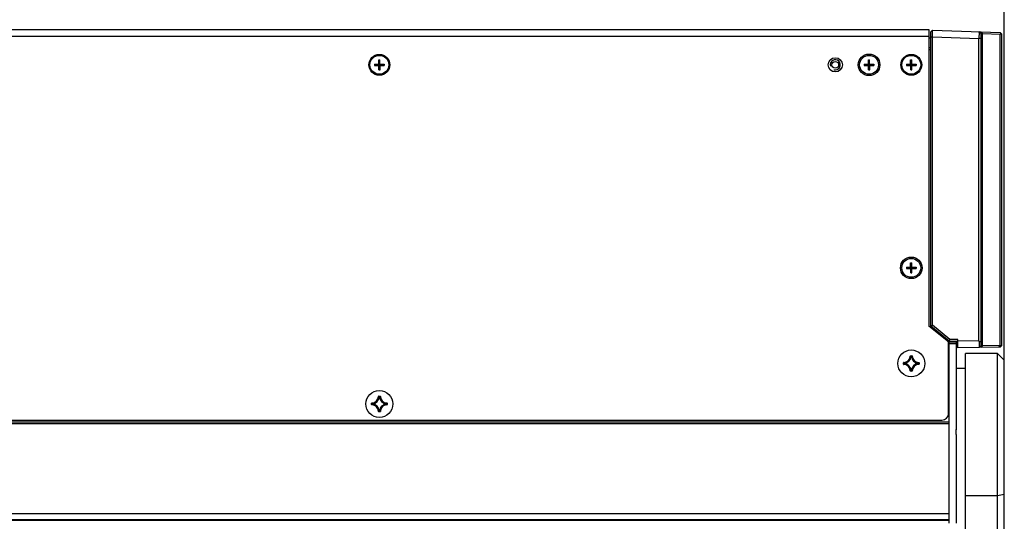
# Model space of a CAD drawing. Header units: millimetres. Extents: x 0 to 420, y 0 to 297.
# Tile 42 of 50: x 223 to 296, y 222 to 259. Entities that reach past the tile are written whole.
import ezdxf

# ---------------------------------------------------------------- set-up
doc = ezdxf.new("R2010")
doc.units = ezdxf.units.MM
doc.header["$LTSCALE"] = 23.1
doc.layers.get('0').update_dxf_attribs({"linetype": 'CONTINUOUS'})
for name, color, linetype in [('02___PRT_ALL_AXES', 7, 'CONTINUOUS'), ('A_ACHSEN', 7, 'CONTINUOUS'), ('AXES', 7, 'CONTINUOUS'), ('DIM_PILOTEES', 7, 'CONTINUOUS')]:
    doc.layers.add(name, color=color, linetype=linetype)
doc.styles.get("Standard").update_dxf_attribs({"font": 'txt', "width": 0.7})
doc.dimstyles.new('DIMSTYLE_2', dxfattribs={"dimtxt": 2.5, "dimasz": 3.5, "dimexe": 2, "dimexo": 0, "dimtad": 1, "dimlfac": 4, "dimdsep": 46, "dimtxsty": 'Standard', "dimblk": '_FILLED', "dimblk1": '_FILLED', "dimblk2": '_FILLED', "dimcen": 0.09, "dimazin": 2, "dimtol": 1, "dimtp": 2, "dimtm": 2, "dimtfac": 1, "dimtofl": 0, "dimtmove": 0, "dimatfit": 3, "dimldrblk": '_FILLED', "dimfxl": 0, "dimtolj": 1, "dimarcsym": 0})

# ---------------------------------------------------------------- blocks, each defined once
blk = doc.blocks.new('_FILLED')
at = {"color": 0, "linetype": 'ByBlock'}
blk.add_solid([(0, 0), (-1, 0.143), (-1, -0.143)], dxfattribs=at)
blk = doc.blocks.new('*D3')
at = {"layer": 'DIM_PILOTEES', "color": 2, "linetype": 'Continuous'}
for p, q in [((46.043, 233.46), (46.043, 272.282)), ((296.043, 233.46), (296.043, 272.282)), ((46.043, 270.282), (171.043, 270.282)), ((296.043, 270.282), (171.043, 270.282))]:
    blk.add_line(p, q, dxfattribs=at)
at = {"layer": 'DIM_PILOTEES', "color": 2, "linetype": 'Continuous', "xscale": 3.5, "yscale": 3.5, "zscale": 3.5, "rotation": 180}
blk.add_blockref('_FILLED', (46.043, 270.282), dxfattribs=at)
at = {"layer": 'DIM_PILOTEES', "color": 2, "linetype": 'Continuous', "xscale": 3.5, "yscale": 3.5, "zscale": 3.5}
blk.add_blockref('_FILLED', (296.043, 270.282), dxfattribs=at)
at = {"layer": 'DIM_PILOTEES', "color": 2, "linetype": 'Continuous', "insert": (168.724, 273.407), "char_height": 2.5, "width": 16.99107, "attachment_point": 2, "line_spacing_factor": 0.9}
blk.add_mtext('{\\ftxt;\\W0.0001;\\H0.0001;\\~}{\\ftxt;\\W2.9285714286;\\H2.5; }{\\ftxt;\\W0.0001;\\H0.0001;\\~}{\\ftxt;\\W0.0001;\\H0.0001;\\~}{\\ftxt;\\W1.1666666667;\\H1.75; }{\\ftxt;\\W0.0001;\\H0.0001;\\~}{\\ftxt;\\W0.0001;\\H0.0001;\\~}{\\ftxt;\\W0.7857142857;\\H2.5; }{\\ftxt;\\W0.0001;\\H0.0001;\\~}', dxfattribs=at)

msp = doc.modelspace()

# ---------------------------------------------------------------- linework, layer by layer
at = {"color": 3, "linetype": 'Continuous'}
for p, q in [((51.5935, 257.9663), (290.4685, 257.9663)), ((51.5935, 257.4663), (290.4685, 257.4663)), ((290.4685, 257.9663), (290.4685, 235.9838)), ((291.9185, 234.8096), (290.4685, 235.9838)), ((291.9185, 229.5163), (291.9185, 234.8096)), ((291.9685, 221.3726), (291.9685, 234.7976)), ((50.6435, 229.0163), (291.4185, 229.0163))]:
    msp.add_line(p, q, dxfattribs=at)
at = {"color": 7, "linetype": 'Continuous'}
for p, q in [((290.4685, 257.3413), (290.5935, 257.3413)), ((290.5935, 257.7946), (290.7184, 257.9152)), ((290.5935, 235.9746), (290.5935, 257.7946)), ((290.5935, 257.4155), (290.7184, 257.4155)), ((290.7184, 257.9152), (295.7311, 257.7402)), ((290.7184, 257.4155), (294.1686, 257.295)), ((290.7184, 236.0497), (290.7184, 257.4155)), ((294.1686, 257.7947), (294.1686, 257.7947)), ((294.2935, 257.6654), (294.1686, 257.7947)), ((294.2935, 257.295), (294.1686, 257.295)), ((294.1686, 234.8916), (294.1686, 257.295)), ((294.2935, 257.6659), (294.4229, 257.6614)), ((294.2935, 257.6654), (294.2935, 234.519)), ((294.4229, 257.6614), (294.3327, 257.789)), ((294.4229, 257.6606), (295.7265, 257.615)), ((294.4229, 234.5213), (294.4229, 257.6606)), ((295.7914, 257.6777), (295.7265, 257.615)), ((295.7265, 234.544), (295.7265, 257.615)), ((295.856, 257.6108), (295.7311, 257.7402)), ((295.856, 234.5463), (295.856, 257.6108)), ((290.5935, 256.5913), (290.4685, 256.5913)), ((290.5935, 256.4463), (290.4685, 256.4463)), ((249.006, 255.3413), (249.0812, 255.3413)), ((249.4181, 255.3834), (250.1431, 255.3899)), ((249.4181, 255.3834), (249.4189, 255.2928)), ((249.4189, 255.2928), (250.1439, 255.2992)), ((249.7324, 255.7034), (249.8231, 255.7042)), ((249.7389, 254.9784), (249.7324, 255.7034)), ((249.8267, 255.2964), (249.7353, 255.3862)), ((249.7357, 255.3409), (249.8263, 255.3417)), ((249.7361, 255.2956), (249.8259, 255.387)), ((249.7806, 255.3866), (249.7814, 255.296)), ((249.8295, 254.9793), (249.8231, 255.7042)), ((250.1431, 255.3899), (250.1439, 255.2992)), ((250.556, 255.3413), (250.4808, 255.3413)), ((285.6681, 255.3834), (286.3931, 255.3899)), ((285.6681, 255.3834), (285.6689, 255.2928)), ((285.6689, 255.2928), (286.3939, 255.2992)), ((285.9824, 255.7034), (286.0731, 255.7042)), ((285.9889, 254.9784), (285.9824, 255.7034)), ((285.9853, 255.3862), (286.0767, 255.2964)), ((285.9857, 255.3409), (286.0763, 255.3417)), ((285.9861, 255.2956), (286.0759, 255.387)), ((286.0306, 255.3866), (286.0314, 255.296)), ((286.0795, 254.9793), (286.0731, 255.7042)), ((286.3931, 255.3899), (286.3939, 255.2992)), ((288.381, 255.3413), (288.4562, 255.3413)), ((288.7931, 255.3834), (289.5181, 255.3899)), ((288.7931, 255.3834), (288.7939, 255.2928)), ((288.7939, 255.2928), (289.5189, 255.2992)), ((289.1074, 255.7034), (289.1981, 255.7042)), ((289.1139, 254.9784), (289.1074, 255.7034)), ((289.1103, 255.3862), (289.2017, 255.2964)), ((289.1107, 255.3409), (289.2013, 255.3417)), ((289.1111, 255.2956), (289.2009, 255.387)), ((289.1556, 255.3866), (289.1564, 255.296)), ((289.2045, 254.9793), (289.1981, 255.7042)), ((289.5181, 255.3899), (289.5189, 255.2992)), ((289.931, 255.3413), (289.8558, 255.3413)), ((249.7389, 254.9784), (249.8295, 254.9793)), ((285.9889, 254.9784), (286.0795, 254.9793)), ((289.1139, 254.9784), (289.2045, 254.9793)), ((289.1074, 240.6584), (289.1981, 240.6592)), ((289.1139, 239.9334), (289.1074, 240.6584)), ((289.2045, 239.9343), (289.1981, 240.6592)), ((288.7931, 240.3384), (289.5181, 240.3449)), ((288.7931, 240.3384), (288.7939, 240.2478)), ((288.7939, 240.2478), (289.5189, 240.2542)), ((289.1103, 240.3412), (289.2017, 240.2514)), ((289.1107, 240.2959), (289.2013, 240.2967)), ((289.1111, 240.2506), (289.2009, 240.342)), ((289.1139, 239.9334), (289.2045, 239.9343)), ((289.1556, 240.3416), (289.1564, 240.251)), ((289.5181, 240.3449), (289.5189, 240.2542)), ((290.5935, 235.9866), (290.7184, 236.0497)), ((291.969, 234.8713), (290.5935, 235.9865)), ((290.5935, 235.9746), (291.9558, 234.8713)), ((292.0176, 234.9963), (290.7184, 236.0497)), ((291.8423, 234.8713), (292.606, 234.8713)), ((291.9685, 234.7926), (291.9185, 234.7926)), ((292.4685, 234.7976), (291.9685, 234.7976)), ((291.969, 234.8713), (292.0176, 234.9963)), ((292.606, 234.9963), (292.0176, 234.9963)), ((292.4685, 234.7976), (292.4685, 228.3133)), ((292.606, 234.3645), (292.606, 234.9963)), ((294.1686, 234.8916), (292.606, 234.8643)), ((292.4685, 234.6726), (291.9685, 234.6726)), ((294.1685, 234.3918), (292.606, 234.3645)), ((294.2935, 234.519), (294.1711, 234.3945)), ((295.731, 234.4191), (294.1711, 234.3919)), ((295.856, 234.5463), (294.2935, 234.519)), ((294.3314, 234.3947), (294.4229, 234.5213)), ((295.635, 234.4174), (295.7265, 234.544)), ((295.731, 234.4191), (295.856, 234.5463)), ((288.582, 233.2656), (288.5945, 233.2656)), ((288.582, 233.1671), (288.582, 233.2656)), ((288.5945, 233.1671), (288.5945, 233.2656)), ((288.6063, 233.2905), (288.6066, 233.278)), ((289.0819, 233.766), (289.0943, 233.7657)), ((289.1068, 233.7903), (289.2052, 233.7903)), ((289.1068, 233.7903), (289.1068, 233.7778)), ((289.1068, 233.7778), (289.2052, 233.7778)), ((289.1459, 233.7236), (289.1335, 233.7249)), ((289.1459, 233.7361), (289.166, 233.7361)), ((289.1459, 233.7236), (289.1459, 233.7361)), ((289.146, 233.7236), (289.166, 233.7236)), ((289.166, 233.7236), (289.166, 233.7361)), ((289.166, 233.7236), (289.1784, 233.7249)), ((289.2052, 233.7903), (289.2052, 233.7778)), ((289.2301, 233.766), (289.2176, 233.7657)), ((289.7057, 233.2905), (289.7054, 233.278)), ((289.7299, 233.2656), (289.7175, 233.2656)), ((289.7175, 233.2656), (289.7175, 233.1671)), ((289.7299, 233.2656), (289.7299, 233.1671)), ((295.5435, 233.9601), (293.1685, 233.9601)), ((293.1685, 202.3476), (293.1685, 233.9601)), ((296.0435, 233.4601), (295.5435, 233.9601)), ((295.5435, 185.7476), (295.5435, 233.9601)), ((296.0435, 186.2476), (296.0435, 233.4599)), ((288.582, 233.1671), (288.5945, 233.1671)), ((288.6063, 233.1422), (288.6066, 233.1547)), ((288.6487, 233.2264), (288.6362, 233.2264)), ((288.6362, 233.2063), (288.6362, 233.2264)), ((288.6487, 233.2063), (288.6362, 233.2063)), ((288.6487, 233.2264), (288.6474, 233.2388)), ((288.6487, 233.2063), (288.6474, 233.1939)), ((288.6487, 233.2063), (288.6487, 233.2263)), ((289.0819, 232.6666), (289.0943, 232.667)), ((289.2052, 232.6548), (289.1068, 232.6548)), ((289.1068, 232.6424), (289.1068, 232.6548)), ((289.2052, 232.6424), (289.1068, 232.6424)), ((289.1459, 232.709), (289.1335, 232.7078)), ((289.1459, 232.709), (289.1459, 232.6966)), ((289.166, 232.6966), (289.1459, 232.6966)), ((289.166, 232.709), (289.146, 232.709)), ((289.166, 232.709), (289.1784, 232.7078)), ((289.166, 232.709), (289.166, 232.6966)), ((289.2052, 232.6424), (289.2052, 232.6548)), ((289.2301, 232.6666), (289.2176, 232.667)), ((289.6633, 233.2264), (289.6645, 233.2388)), ((289.6633, 233.2264), (289.6757, 233.2264)), ((289.6633, 233.2263), (289.6633, 233.2063)), ((289.6633, 233.2063), (289.6757, 233.2063)), ((289.6633, 233.2063), (289.6645, 233.1939)), ((289.6757, 233.2264), (289.6757, 233.2063)), ((289.7057, 233.1422), (289.7054, 233.1547)), ((289.7299, 233.1671), (289.7175, 233.1671)), ((292.4685, 232.8726), (293.1685, 232.8726)), ((249.7069, 230.766), (249.7193, 230.7657)), ((249.7318, 230.7903), (249.8302, 230.7903)), ((249.7318, 230.7903), (249.7318, 230.7778)), ((249.7318, 230.7778), (249.8302, 230.7778)), ((249.7709, 230.7236), (249.7585, 230.7249)), ((249.7709, 230.7361), (249.791, 230.7361)), ((249.7709, 230.7236), (249.7709, 230.7361)), ((249.771, 230.7236), (249.791, 230.7236)), ((249.791, 230.7236), (249.791, 230.7361)), ((249.791, 230.7236), (249.8034, 230.7249)), ((249.8302, 230.7903), (249.8302, 230.7778)), ((249.8551, 230.766), (249.8426, 230.7657)), ((249.207, 230.2656), (249.2195, 230.2656)), ((249.207, 230.1671), (249.207, 230.2656)), ((249.207, 230.1671), (249.2195, 230.1671)), ((249.2195, 230.1671), (249.2195, 230.2656)), ((249.2313, 230.2905), (249.2316, 230.278)), ((249.2313, 230.1422), (249.2316, 230.1547)), ((249.2737, 230.2264), (249.2612, 230.2264)), ((249.2612, 230.2063), (249.2612, 230.2264)), ((249.2737, 230.2063), (249.2612, 230.2063)), ((249.2737, 230.2264), (249.2724, 230.2388)), ((249.2737, 230.2063), (249.2724, 230.1939)), ((249.2737, 230.2063), (249.2737, 230.2263)), ((249.7069, 229.6666), (249.7193, 229.667)), ((249.8302, 229.6548), (249.7318, 229.6548)), ((249.7318, 229.6424), (249.7318, 229.6548)), ((249.8302, 229.6424), (249.7318, 229.6424)), ((249.7709, 229.709), (249.7585, 229.7078)), ((249.7709, 229.709), (249.7709, 229.6966)), ((249.791, 229.6966), (249.7709, 229.6966)), ((249.791, 229.709), (249.771, 229.709)), ((249.791, 229.709), (249.8034, 229.7078)), ((249.791, 229.709), (249.791, 229.6966)), ((249.8302, 229.6424), (249.8302, 229.6548)), ((249.8551, 229.6666), (249.8426, 229.667)), ((250.2883, 230.2264), (250.2895, 230.2388)), ((250.2883, 230.2264), (250.3007, 230.2264)), ((250.2883, 230.2263), (250.2883, 230.2063)), ((250.2883, 230.2063), (250.3007, 230.2063)), ((250.2883, 230.2063), (250.2895, 230.1939)), ((250.3007, 230.2264), (250.3007, 230.2063)), ((250.3307, 230.2905), (250.3304, 230.278)), ((250.3307, 230.1422), (250.3304, 230.1547)), ((250.3549, 230.2656), (250.3425, 230.2656)), ((250.3425, 230.2656), (250.3425, 230.1671)), ((250.3549, 230.1671), (250.3425, 230.1671)), ((250.3549, 230.2656), (250.3549, 230.1671)), ((291.9685, 228.8756), (50.0935, 228.8756)), ((291.9685, 228.7506), (50.0935, 228.7506)), ((292.4685, 227.9379), (292.4685, 221.3726)), ((293.1685, 223.4361), (295.5435, 223.4361)), ((295.5435, 223.4361), (296.0435, 223.5401)), ((50.0935, 222.1016), (291.9685, 222.1016)), ((50.0935, 221.6544), (291.9685, 221.6544)), ((50.0935, 221.6117), (291.9685, 221.6117))]:
    msp.add_line(p, q, dxfattribs=at)
at = {"color": 3, "linetype": 'Continuous'}
for centre, radius in [((249.781, 255.3413), 0.775), ((286.031, 255.3413), 0.8), ((289.156, 255.3413), 0.775), ((289.156, 240.2976), 0.8)]:
    msp.add_circle(centre, radius, dxfattribs=at)
at = {"color": 7, "linetype": 'Continuous'}
for centre, radius, start, end in [((233.6498, 257.8964), 57.0707, 359.517276, 359.692722), ((294.6673, 234.8916), 0.4987, 179.99656, 187.734699), ((293.1078, 247.5107), 12.7309, 274.799924, 275.343858), ((288.6069, 233.2656), 0.0249, 91.496896, 180.049332), ((289.6523, 234.3516), 1.5161, 225.754289, 227.064383), ((288.5935, 233.7788), 0.4885, 271.501131, 358.498867), ((288.5935, 233.7788), 0.501, 271.501077, 358.498923), ((289.628, 234.3012), 1.4457, 225.051271, 225.832858), ((289.7215, 234.4257), 1.6175, 227.0558, 227.855866), ((289.6821, 234.357), 1.5235, 225.833074, 227.221197), ((288.5935, 233.7788), 0.5427, 275.70588, 354.29412), ((288.5935, 233.7788), 0.5552, 275.705404, 354.294629), ((289.1067, 233.7654), 0.0249, 89.925483, 178.567992), ((288.0711, 232.7443), 1.4457, 44.167144, 44.948729), ((288.0207, 232.72), 1.5161, 42.935615, 44.245711), ((288.0153, 232.6902), 1.5235, 42.778803, 44.166928), ((287.9466, 232.6508), 1.6175, 42.144134, 42.944198), ((290.3653, 232.6508), 1.6175, 137.055816, 137.855872), ((289.7185, 233.7788), 0.5552, 185.705466, 264.294702), ((290.2968, 232.69), 1.5237, 135.833119, 137.221071), ((289.7185, 233.7788), 0.5427, 185.705877, 264.29412), ((290.2913, 232.72), 1.5161, 135.75428, 137.064379), ((290.2408, 232.7444), 1.4456, 135.051308, 135.832952), ((289.2052, 233.7654), 0.0249, 1.454883, 90.065586), ((289.7185, 233.7788), 0.501, 181.501073, 268.498923), ((289.7185, 233.7788), 0.4885, 181.501135, 268.498863), ((288.6298, 234.357), 1.5235, 312.778803, 314.166925), ((288.5904, 234.4257), 1.6175, 312.144134, 312.9442), ((288.684, 234.3012), 1.4457, 314.167142, 314.948729), ((288.6596, 234.3516), 1.5161, 312.935617, 314.245711), ((289.705, 233.2656), 0.0249, 359.94591, 88.515385), ((288.6069, 233.1671), 0.0249, 179.946024, 268.514983), ((289.6523, 232.0811), 1.5161, 132.935617, 134.245711), ((288.5935, 232.6538), 0.4885, 1.501134, 88.498869), ((289.628, 232.1315), 1.4457, 134.167142, 134.948729), ((288.5935, 232.6538), 0.501, 1.501073, 88.498923), ((289.7215, 232.007), 1.6175, 132.144134, 132.9442), ((289.6821, 232.0757), 1.5235, 132.778803, 134.166925), ((288.5935, 232.6538), 0.5427, 5.705877, 84.29412), ((288.5935, 232.6538), 0.5552, 5.705455, 84.294696), ((288.0712, 233.6882), 1.4456, 315.051308, 315.832952), ((288.0207, 233.7127), 1.5161, 315.75428, 317.064379), ((288.0152, 233.7426), 1.5237, 315.833119, 317.221071), ((287.9466, 233.7819), 1.6175, 317.055816, 317.855872), ((289.7185, 232.6538), 0.5552, 95.705466, 174.294708), ((289.1659, 232.7091), 0.0126, 270.461157, 353.833004), ((290.3653, 233.7819), 1.6175, 222.144134, 222.944198), ((289.7185, 232.6538), 0.5427, 95.705877, 174.29412), ((290.2966, 233.7425), 1.5235, 222.778803, 224.166928), ((290.2913, 233.7127), 1.5161, 222.935615, 224.245711), ((290.2408, 233.6883), 1.4457, 224.167144, 224.948729), ((289.2052, 232.6673), 0.0249, 269.953311, 358.496319), ((289.7185, 232.6538), 0.501, 91.501073, 178.498923), ((289.7185, 232.6538), 0.4885, 91.501133, 178.498862), ((289.156, 233.2163), 0.4125, 344.502471, 360), ((289.6632, 233.2064), 0.0126, 276.166996, 359.538843), ((288.6297, 232.0756), 1.5237, 45.833124, 47.221071), ((288.5904, 232.007), 1.6175, 47.055814, 47.855872), ((288.6841, 232.1315), 1.4456, 45.051308, 45.832957), ((288.6596, 232.0811), 1.5161, 45.75428, 47.064377), ((249.2185, 230.7788), 0.4885, 271.501131, 358.498867), ((249.2185, 230.7788), 0.501, 271.501077, 358.498923), ((249.2185, 230.7788), 0.5427, 275.70588, 354.29412), ((249.2185, 230.7788), 0.5552, 275.705404, 354.294629), ((249.7317, 230.7654), 0.0249, 89.925483, 178.567992), ((248.6961, 229.7443), 1.4457, 44.167144, 44.948729), ((248.6457, 229.72), 1.5161, 42.935615, 44.245711), ((248.6403, 229.6902), 1.5235, 42.778803, 44.166928), ((248.5716, 229.6508), 1.6175, 42.144134, 42.944198), ((250.9903, 229.6508), 1.6175, 137.055816, 137.855872), ((250.3435, 230.7788), 0.5552, 185.705466, 264.294702), ((250.9218, 229.69), 1.5237, 135.833119, 137.221071), ((250.3435, 230.7788), 0.5427, 185.705877, 264.29412), ((250.9163, 229.72), 1.5161, 135.75428, 137.064379), ((250.8658, 229.7444), 1.4456, 135.051308, 135.832952), ((249.8302, 230.7654), 0.0249, 1.454883, 90.065586), ((250.3435, 230.7788), 0.501, 181.501073, 268.498923), ((250.3435, 230.7788), 0.4885, 181.501135, 268.498863), ((249.2319, 230.2656), 0.0249, 91.496896, 180.049332), ((249.2319, 230.1671), 0.0249, 179.946024, 268.514983), ((250.2773, 231.3516), 1.5161, 225.754289, 227.064383), ((250.2773, 229.0811), 1.5161, 132.935617, 134.245711), ((249.2185, 229.6538), 0.4885, 1.501134, 88.498869), ((250.253, 231.3012), 1.4457, 225.051271, 225.832858), ((250.253, 229.1315), 1.4457, 134.167142, 134.948729), ((249.2185, 229.6538), 0.501, 1.501073, 88.498923), ((250.3465, 231.4257), 1.6175, 227.0558, 227.855866), ((250.3465, 229.007), 1.6175, 132.144134, 132.9442), ((250.3071, 231.357), 1.5235, 225.833074, 227.221197), ((250.3071, 229.0757), 1.5235, 132.778803, 134.166925), ((249.2185, 229.6538), 0.5427, 5.705877, 84.29412), ((249.2185, 229.6538), 0.5552, 5.705455, 84.294696), ((248.6962, 230.6882), 1.4456, 315.051308, 315.832952), ((248.6457, 230.7127), 1.5161, 315.75428, 317.064379), ((248.6402, 230.7426), 1.5237, 315.833119, 317.221071), ((248.5716, 230.7819), 1.6175, 317.055816, 317.855872), ((250.3435, 229.6538), 0.5552, 95.705466, 174.294708), ((249.7909, 229.7091), 0.0126, 270.461157, 353.833004), ((250.9903, 230.7819), 1.6175, 222.144134, 222.944198), ((250.3435, 229.6538), 0.5427, 95.705877, 174.29412), ((250.9216, 230.7425), 1.5235, 222.778803, 224.166928), ((250.9163, 230.7127), 1.5161, 222.935615, 224.245711), ((250.8658, 230.6883), 1.4457, 224.167144, 224.948729), ((249.8302, 229.6673), 0.0249, 269.953311, 358.496319), ((250.3435, 229.6538), 0.501, 91.501073, 178.498923), ((250.3435, 229.6538), 0.4885, 91.501133, 178.498862), ((249.781, 230.2163), 0.4125, 344.502471, 360), ((249.2548, 231.357), 1.5235, 312.778803, 314.166925), ((250.2882, 230.2064), 0.0126, 276.166996, 359.538843), ((249.2547, 229.0756), 1.5237, 45.833124, 47.221071), ((249.2154, 231.4257), 1.6175, 312.144134, 312.9442), ((249.2154, 229.007), 1.6175, 47.055814, 47.855872), ((249.309, 231.3012), 1.4457, 314.167142, 314.948729), ((249.3091, 229.1315), 1.4456, 45.051308, 45.832957), ((249.2846, 231.3516), 1.5161, 312.935617, 314.245711), ((249.2846, 229.0811), 1.5161, 45.75428, 47.064377), ((250.33, 230.2656), 0.0249, 359.94591, 88.515385)]:
    msp.add_arc(centre, radius, start, end, dxfattribs=at)
at = {"color": 2, "linetype": 'Continuous'}
msp.add_arc((283.531, 255.3413), 0.375, 255, 195, dxfattribs=at)
at = {"color": 3, "linetype": 'Continuous'}
msp.add_arc((291.4185, 229.5163), 0.5, 270, 360, dxfattribs=at)
at = {"color": 7, "linetype": 'Continuous'}
for points, knots in [([(290.7196, 257.5903), (290.7198, 257.6342), (290.7201, 257.6969), (290.7202, 257.7754), (290.7201, 257.8229), (290.7198, 257.8608), (290.7197, 257.8865), (290.7192, 257.9012), (290.7193, 257.9089), (290.7184, 257.9122), (290.7189, 257.9152), (290.7184, 257.9152)], [0, 0, 0, 0, 0.40572, 0.5783315, 0.7252999, 0.8432682, 0.9295376, 0.9601437, 0.9821388, 0.9954359, 1, 1, 1, 1]), ([(294.1686, 257.7947), (294.1693, 257.794), (294.1686, 257.79), (294.1698, 257.783), (294.1696, 257.7705), (294.1702, 257.7455), (294.1703, 257.7036), (294.1705, 257.6423), (294.1703, 257.5677), (294.1698, 257.4505), (294.1691, 257.3584), (294.1686, 257.295)], [0, 0, 0, 0, 0.0057326, 0.0208792, 0.045342, 0.0788981, 0.1718676, 0.296285, 0.4474526, 0.6194982, 1, 1, 1, 1]), ([(294.1731, 234.8244), (294.1734, 234.7271), (294.1741, 234.5985), (294.1722, 234.4552), (294.1723, 234.4091), (294.1711, 234.3945)], [0, 0, 0, 0, 0.6788872, 0.8974582, 1, 1, 1, 1]), ([(288.5945, 233.2656), (288.5944, 233.2687), (288.597, 233.2753), (288.6035, 233.278), (288.6066, 233.278)], [0, 0, 0, 0, 0.5000088, 1, 1, 1, 1]), ([(289.0943, 233.7657), (289.0944, 233.7688), (289.0971, 233.7753), (289.1036, 233.7779), (289.1068, 233.7778)], [0, 0, 0, 0, 0.5000081, 1, 1, 1, 1]), ([(289.1335, 233.7249), (289.1338, 233.7278), (289.1368, 233.7337), (289.1429, 233.7361), (289.1459, 233.7361)], [0, 0, 0, 0, 0.5000561, 1, 1, 1, 1]), ([(289.166, 233.7361), (289.169, 233.7361), (289.1752, 233.7337), (289.1781, 233.7278), (289.1784, 233.7249)], [0, 0, 0, 0, 0.4999439, 1, 1, 1, 1]), ([(289.2052, 233.7778), (289.2083, 233.7779), (289.2149, 233.7753), (289.2176, 233.7688), (289.2176, 233.7657)], [0, 0, 0, 0, 0.5000089, 1, 1, 1, 1]), ([(289.7054, 233.278), (289.7085, 233.278), (289.715, 233.2753), (289.7175, 233.2687), (289.7175, 233.2656)], [0, 0, 0, 0, 0.500008, 1, 1, 1, 1]), ([(288.6066, 233.1547), (288.6035, 233.1547), (288.597, 233.1574), (288.5944, 233.164), (288.5945, 233.1671)], [0, 0, 0, 0, 0.500008, 1, 1, 1, 1]), ([(288.6362, 233.2264), (288.6362, 233.2294), (288.6386, 233.2355), (288.6445, 233.2385), (288.6474, 233.2388)], [0, 0, 0, 0, 0.4999439, 1, 1, 1, 1]), ([(288.6474, 233.1939), (288.6445, 233.1942), (288.6386, 233.1972), (288.6362, 233.2033), (288.6362, 233.2063)], [0, 0, 0, 0, 0.5000561, 1, 1, 1, 1]), ([(289.0819, 232.6666), (289.082, 232.6604), (289.0875, 232.6475), (289.1005, 232.6424), (289.1068, 232.6424)], [0, 0, 0, 0, 0.4999908, 1, 1, 1, 1]), ([(289.1068, 232.6548), (289.1036, 232.6548), (289.0971, 232.6573), (289.0944, 232.6638), (289.0943, 232.667)], [0, 0, 0, 0, 0.5000089, 1, 1, 1, 1]), ([(289.1459, 232.6966), (289.1429, 232.6966), (289.1368, 232.6989), (289.1338, 232.7048), (289.1335, 232.7078)], [0, 0, 0, 0, 0.4999439, 1, 1, 1, 1]), ([(289.2176, 232.667), (289.2176, 232.6638), (289.2149, 232.6573), (289.2083, 232.6548), (289.2052, 232.6548)], [0, 0, 0, 0, 0.500008, 1, 1, 1, 1]), ([(289.6645, 233.2388), (289.6675, 233.2385), (289.6734, 233.2355), (289.6757, 233.2294), (289.6757, 233.2264)], [0, 0, 0, 0, 0.5000561, 1, 1, 1, 1]), ([(289.7175, 233.1671), (289.7175, 233.164), (289.715, 233.1574), (289.7085, 233.1547), (289.7054, 233.1547)], [0, 0, 0, 0, 0.5000089, 1, 1, 1, 1]), ([(289.7057, 233.1422), (289.7119, 233.1424), (289.7248, 233.1478), (289.7299, 233.1609), (289.7299, 233.1671)], [0, 0, 0, 0, 0.4999952, 1, 1, 1, 1]), ([(249.7193, 230.7657), (249.7194, 230.7688), (249.7221, 230.7753), (249.7286, 230.7779), (249.7318, 230.7778)], [0, 0, 0, 0, 0.5000081, 1, 1, 1, 1]), ([(249.7585, 230.7249), (249.7588, 230.7278), (249.7618, 230.7337), (249.7679, 230.7361), (249.7709, 230.7361)], [0, 0, 0, 0, 0.5000561, 1, 1, 1, 1]), ([(249.791, 230.7361), (249.794, 230.7361), (249.8002, 230.7337), (249.8031, 230.7278), (249.8034, 230.7249)], [0, 0, 0, 0, 0.4999439, 1, 1, 1, 1]), ([(249.8302, 230.7778), (249.8333, 230.7779), (249.8399, 230.7753), (249.8426, 230.7688), (249.8426, 230.7657)], [0, 0, 0, 0, 0.5000089, 1, 1, 1, 1]), ([(249.2195, 230.2656), (249.2194, 230.2687), (249.222, 230.2753), (249.2285, 230.278), (249.2316, 230.278)], [0, 0, 0, 0, 0.5000088, 1, 1, 1, 1]), ([(249.2316, 230.1547), (249.2285, 230.1547), (249.222, 230.1574), (249.2194, 230.164), (249.2195, 230.1671)], [0, 0, 0, 0, 0.500008, 1, 1, 1, 1]), ([(249.2612, 230.2264), (249.2612, 230.2294), (249.2636, 230.2355), (249.2695, 230.2385), (249.2724, 230.2388)], [0, 0, 0, 0, 0.4999439, 1, 1, 1, 1]), ([(249.2724, 230.1939), (249.2695, 230.1942), (249.2636, 230.1972), (249.2612, 230.2033), (249.2612, 230.2063)], [0, 0, 0, 0, 0.5000561, 1, 1, 1, 1]), ([(249.7069, 229.6666), (249.707, 229.6604), (249.7125, 229.6475), (249.7255, 229.6424), (249.7318, 229.6424)], [0, 0, 0, 0, 0.4999908, 1, 1, 1, 1]), ([(249.7318, 229.6548), (249.7286, 229.6548), (249.7221, 229.6573), (249.7194, 229.6638), (249.7193, 229.667)], [0, 0, 0, 0, 0.5000089, 1, 1, 1, 1]), ([(249.7709, 229.6966), (249.7679, 229.6966), (249.7618, 229.6989), (249.7588, 229.7048), (249.7585, 229.7078)], [0, 0, 0, 0, 0.4999439, 1, 1, 1, 1]), ([(249.8426, 229.667), (249.8426, 229.6638), (249.8399, 229.6573), (249.8333, 229.6548), (249.8302, 229.6548)], [0, 0, 0, 0, 0.500008, 1, 1, 1, 1]), ([(250.2895, 230.2388), (250.2925, 230.2385), (250.2984, 230.2355), (250.3007, 230.2294), (250.3007, 230.2264)], [0, 0, 0, 0, 0.5000561, 1, 1, 1, 1]), ([(250.3304, 230.278), (250.3335, 230.278), (250.34, 230.2753), (250.3425, 230.2687), (250.3425, 230.2656)], [0, 0, 0, 0, 0.500008, 1, 1, 1, 1]), ([(250.3425, 230.1671), (250.3425, 230.164), (250.34, 230.1574), (250.3335, 230.1547), (250.3304, 230.1547)], [0, 0, 0, 0, 0.5000089, 1, 1, 1, 1]), ([(250.3307, 230.1422), (250.3369, 230.1424), (250.3498, 230.1478), (250.3549, 230.1609), (250.3549, 230.1671)], [0, 0, 0, 0, 0.4999952, 1, 1, 1, 1])]:
    msp.add_open_spline(points, degree=3, knots=knots, dxfattribs=at)
for points in [[(292.4685, 228.3133), (292.4556, 228.2517), (292.4487, 228.1886), (292.4487, 228.1256)], [(292.4487, 228.1256), (292.4487, 228.0627), (292.4556, 227.9995), (292.4685, 227.9379)]]:
    msp.add_open_spline(points, degree=3, dxfattribs=at)
at = {"layer": '02___PRT_ALL_AXES', "color": 3, "linetype": 'Continuous'}
msp.add_circle((283.531, 255.3413), 0.525, dxfattribs=at)
at = {"layer": '02___PRT_ALL_AXES', "color": 7, "linetype": 'Continuous'}
msp.add_circle((283.531, 255.3413), 0.25, dxfattribs=at)
at = {"layer": 'A_ACHSEN', "color": 7, "linetype": 'Continuous'}
for centre in [(249.781, 255.3413), (286.031, 255.3413), (289.156, 255.3413), (289.156, 240.2963)]:
    msp.add_circle(centre, 0.7, dxfattribs=at)
at = {"layer": 'AXES', "color": 7, "linetype": 'Continuous'}
msp.add_line((292.4685, 227.9517), (292.4685, 228.3133), dxfattribs=at)
for centre in [(289.156, 233.2163), (249.781, 230.2163)]:
    msp.add_circle(centre, 1, dxfattribs=at)

# ---------------------------------------------------------------- dimensions: what is measured, and where the dimension line sits
at = {"layer": 'DIM_PILOTEES', "color": 2, "linetype": 'Continuous'}
dim = msp.add_linear_dim(base=(296.0435, 270.2822), p1=(46.0435, 233.4601), p2=(296.0435, 233.4601), text='{\\ftxt;\\W0.0001;\\H0.0001;\\~}{\\ftxt;\\W2.9285714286;\\H2.5; }{\\ftxt;\\W0.0001;\\H0.0001;\\~}{\\ftxt;\\W0.0001;\\H0.0001;\\~}{\\ftxt;\\W1.1666666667;\\H1.75; }{\\ftxt;\\W0.0001;\\H0.0001;\\~}{\\ftxt;\\W0.0001;\\H0.0001;\\~}{\\ftxt;\\W0.7857142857;\\H2.5; }{\\ftxt;\\W0.0001;\\H0.0001;\\~}', dimstyle='DIMSTYLE_2', dxfattribs=at)
dim.commit()
dim.dimension.update_dxf_attribs({"geometry": '*D3', "text_midpoint": (172.4233, 270.2822), "dimtype": 160})

doc.saveas('drawing.dxf')
